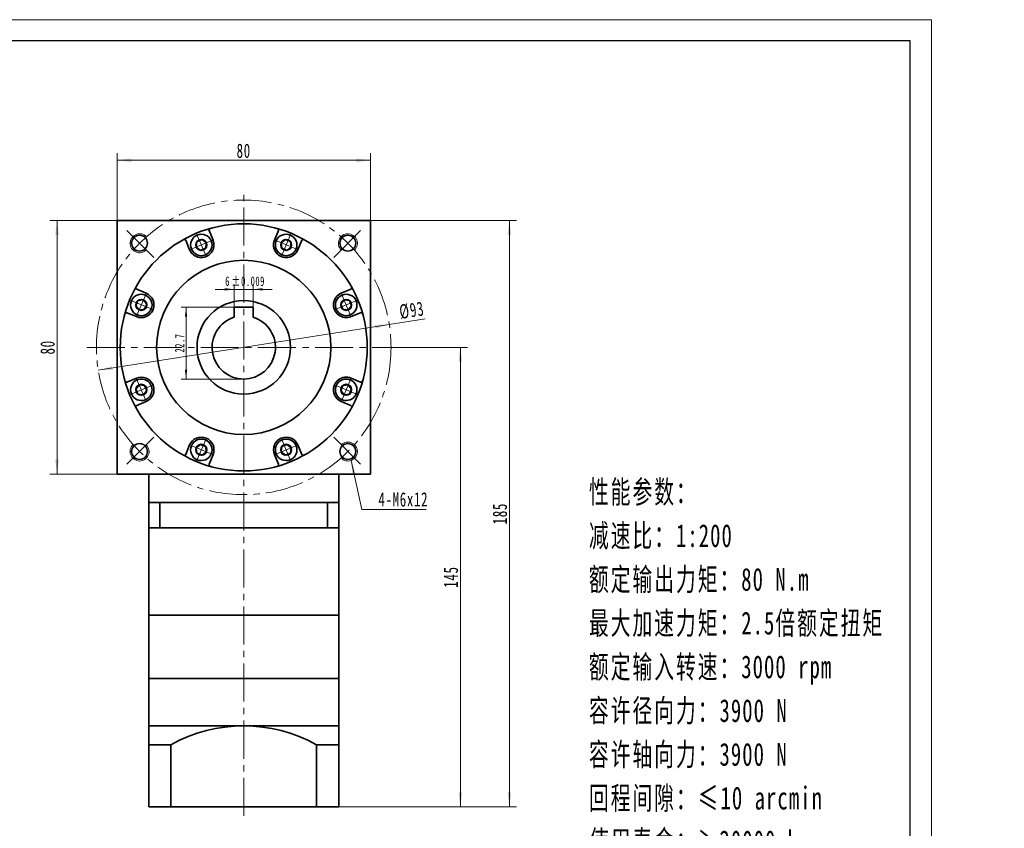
# Model space of a CAD drawing. Header units: millimetres. Extents: x -195 to 391, y -180 to 232.
# Tile 3 of 3: x 80 to 391, y -37 to 218. Entities that reach past the tile are written whole.
import ezdxf

# ---------------------------------------------------------------- set-up
doc = ezdxf.new("R2010")
doc.units = ezdxf.units.MM
doc.set_wipeout_variables(frame=1)
doc.linetypes.add('点画线', pattern=[18, 12, -2, 2, -2])
doc.layers.get('0').update_dxf_attribs({"lineweight": 35})
for name, color, linetype, lineweight in [('EB0_1', 7, 'Continuous', 35), ('中心线层', 1, '点画线', 18), ('图框_外框线', 7, 'Continuous', 18), ('尺寸线层', 3, 'Continuous', 18), ('粗实线层', 7, 'Continuous', 35)]:
    doc.layers.add(name, color=color, linetype=linetype, lineweight=lineweight)
doc.styles.add('标准', font='txt', dxfattribs={"width": 0.667})
doc.dimstyles.new('a4-1-1', dxfattribs={"dimtxt": 3, "dimasz": 3, "dimexe": 1.5, "dimexo": 0, "dimgap": 0.5, "dimtad": 1, "dimdec": 3, "dimdsep": 46, "dimtxsty": '标准', "dimblk": '_CAXARROW', "dimcen": 0, "dimdle": 6, "dimazin": 2, "dimtfac": 0.707107, "dimtdec": 3, "dimtix": 1, "dimtmove": 2, "dimatfit": 3, "dimfxl": 0, "dimfrac": 2, "dimtolj": 1, "dimarcsym": 0})
doc.dimstyles.new('a4-1-1.5', dxfattribs={"dimtxt": 4.5, "dimasz": 4.5, "dimexe": 2.25, "dimexo": 0, "dimgap": 0.75, "dimtad": 1, "dimdec": 3, "dimdsep": 46, "dimtxsty": '标准', "dimblk": '_CAXARROW', "dimcen": 0, "dimdle": 9, "dimazin": 2, "dimtfac": 0.707107, "dimtdec": 3, "dimtix": 1, "dimtmove": 2, "dimatfit": 3, "dimfxl": 0, "dimfrac": 2, "dimtolj": 1, "dimarcsym": 0})

# ---------------------------------------------------------------- blocks, each defined once
blk = doc.blocks.new('*X15')
at = {"layer": '尺寸线层', "linetype": 'Continuous'}
for points in [[(111, 173.58), (115.5, 174.14), (115.5, 173.02)], [(191, 173.58), (186.5, 174.14), (186.5, 173.02)]]:
    blk.add_hatch(color=0, dxfattribs=at).paths.add_polyline_path(points, flags=0)
at = {"layer": '尺寸线层', "color": 0, "linetype": 'Continuous'}
for p, q in [((111, 154.52), (111, 175.83)), ((191, 154.52), (191, 175.83)), ((111, 173.58), (191, 173.58))]:
    blk.add_line(p, q, dxfattribs=at)
at = {"layer": '尺寸线层', "color": 0, "insert": (151, 176.56), "char_height": 4.5, "width": 9, "attachment_point": 5, "line_spacing_factor": 1.15057, "style": '标准'}
blk.add_mtext('\\T1.1;80', dxfattribs=at)
blk = doc.blocks.new('_CAXARROW')
blk.add_hatch(color=0).paths.add_polyline_path([(0, 0), (-1, 0.125), (-1, -0.125)], flags=0)
blk = doc.blocks.new('*X16')
at = {"layer": '尺寸线层', "linetype": 'Continuous'}
for points in [[(92.07, 154.52), (91.5, 150.02), (92.63, 150.02)], [(92.07, 74.52), (91.5, 79.02), (92.63, 79.02)]]:
    blk.add_hatch(color=0, dxfattribs=at).paths.add_polyline_path(points, flags=0)
at = {"layer": '尺寸线层', "color": 0, "linetype": 'Continuous'}
for p, q in [((111, 154.52), (89.82, 154.52)), ((92.07, 74.52), (92.07, 154.52)), ((111, 74.52), (89.82, 74.52))]:
    blk.add_line(p, q, dxfattribs=at)
at = {"layer": '尺寸线层', "color": 0, "insert": (89.09, 114.52), "char_height": 4.5, "width": 9, "attachment_point": 5, "rotation": 90, "line_spacing_factor": 1.15057, "style": '标准'}
blk.add_mtext('\\T1.1;80', dxfattribs=at)
blk = doc.blocks.new('*X17')
at = {"layer": '尺寸线层', "linetype": 'Continuous'}
for points in [[(196.94, 121.73), (192.58, 120.48), (192.41, 121.59)], [(105.06, 107.31), (109.6, 107.45), (109.42, 108.56)]]:
    blk.add_hatch(color=0, dxfattribs=at).paths.add_polyline_path(points, flags=0)
at = {"layer": '尺寸线层', "color": 0, "linetype": 'Continuous'}
blk.add_line((208.26, 123.51), (105.06, 107.31), dxfattribs=at)
at = {"layer": '尺寸线层', "color": 0, "insert": (204.05, 126.2), "char_height": 4.5, "width": 14.9783, "attachment_point": 5, "rotation": 8.9201, "line_spacing_factor": 1.15057, "style": '标准'}
blk.add_mtext('\\T1.1;%%C93', dxfattribs=at)
blk = doc.blocks.new('*X18')
at = {"layer": '尺寸线层', "linetype": 'Continuous'}
blk.add_hatch(color=0, dxfattribs=at).paths.add_polyline_path([(-6.36, 15.51), (-4.86, 11.23), (-5.96, 10.99)], flags=0)
at = {"layer": '尺寸线层', "color": 0, "linetype": 'Continuous'}
blk.add_line((-6.36, 15.51), (-3, 0), dxfattribs=at)
at = {"layer": '尺寸线层', "color": 0}
for p, q in [((0, 0), (17.35, 0)), ((0, 0), (0, 0)), ((-3, 0), (0, 0))]:
    blk.add_line(p, q, dxfattribs=at)
at = {"layer": '尺寸线层', "color": 0, "insert": (2.25, 0.9), "char_height": 4.5, "width": 30.2032, "attachment_point": 7, "line_spacing_factor": 1.15057, "style": '标准'}
blk.add_mtext('\\T1.1;4-M6x12', dxfattribs=at)
blk = doc.blocks.new('*X19')
at = {"layer": '尺寸线层', "linetype": 'Continuous'}
for points in [[(219.38, 114.52), (219.95, 110.02), (218.82, 110.02)], [(219.38, -30.48), (219.95, -25.98), (218.82, -25.98)]]:
    blk.add_hatch(color=0, dxfattribs=at).paths.add_polyline_path(points, flags=0)
at = {"layer": '尺寸线层', "color": 0, "linetype": 'Continuous'}
for p, q in [((200.5, 114.52), (221.63, 114.52)), ((219.38, 114.52), (219.38, -30.48)), ((181, -30.48), (221.63, -30.48))]:
    blk.add_line(p, q, dxfattribs=at)
at = {"layer": '尺寸线层', "color": 0, "insert": (216.41, 42.02), "char_height": 4.5, "width": 11.6685, "attachment_point": 5, "rotation": 90, "line_spacing_factor": 1.15057, "style": '标准'}
blk.add_mtext('\\T1.1;145', dxfattribs=at)
blk = doc.blocks.new('*X20')
at = {"layer": '尺寸线层', "linetype": 'Continuous'}
for points in [[(234.85, 154.52), (235.42, 150.02), (234.29, 150.02)], [(234.85, -30.48), (235.42, -25.98), (234.29, -25.98)]]:
    blk.add_hatch(color=0, dxfattribs=at).paths.add_polyline_path(points, flags=0)
at = {"layer": '尺寸线层', "color": 0, "linetype": 'Continuous'}
for p, q in [((191, 154.52), (237.1, 154.52)), ((234.85, 154.52), (234.85, -30.48)), ((181, -30.48), (237.1, -30.48))]:
    blk.add_line(p, q, dxfattribs=at)
at = {"layer": '尺寸线层', "color": 0, "insert": (231.88, 62.02), "char_height": 4.5, "width": 11.6685, "attachment_point": 5, "rotation": 90, "line_spacing_factor": 1.15057, "style": '标准'}
blk.add_mtext('\\T1.1;185', dxfattribs=at)
blk = doc.blocks.new('*X21')
at = {"layer": '中心线层', "linetype": '点画线', "lineweight": 18}
for p, q in [((0, -3.89), (0, 3.89)), ((-3.89, 0), (3.89, 0))]:
    blk.add_line(p, q, dxfattribs=at)
at = {"layer": '粗实线层'}
for p, q in [((-1.73, 0), (-0.87, 1.5)), ((-1.73, 0), (-0.87, -1.5)), ((-0.87, 1.5), (0.87, 1.5)), ((1.73, 0), (0.87, 1.5)), ((1.73, 0), (0.87, 1.5)), ((1.73, 0), (0.87, -1.5)), ((-0.87, -1.5), (0.87, -1.5))]:
    blk.add_line(p, q, dxfattribs=at)
blk.add_circle((0, 0), 1.73, dxfattribs=at)
for start, end in [(0, 180), (180, 360)]:
    blk.add_arc((0, 0), 3.39, start, end, dxfattribs=at)
blk = doc.blocks.new('*X32')
at = {"layer": '尺寸线层', "linetype": 'Continuous'}
for points in [[(132.79, 127.22), (133.17, 124.22), (132.42, 124.22)], [(132.79, 104.52), (133.17, 107.52), (132.42, 107.52)]]:
    blk.add_hatch(color=0, dxfattribs=at).paths.add_polyline_path(points, flags=0)
at = {"layer": '尺寸线层', "color": 0, "linetype": 'Continuous'}
for p, q in [((148, 127.22), (131.29, 127.22)), ((132.79, 127.22), (132.79, 104.52)), ((151, 104.52), (131.29, 104.52))]:
    blk.add_line(p, q, dxfattribs=at)
at = {"layer": '尺寸线层', "color": 0, "insert": (130.81, 115.87), "char_height": 3, "width": 10.9763, "attachment_point": 5, "rotation": 90, "line_spacing_factor": 1.15057, "style": '标准'}
blk.add_mtext('\\T1.1;22.7', dxfattribs=at)
blk = doc.blocks.new('*X34')
at = {"layer": '尺寸线层', "color": 0, "char_height": 3, "attachment_point": 1, "line_spacing_factor": 1.15057, "style": '标准'}
for s, insert, width in [('\\T1.1;6', (145.14, 136.91), 46.879), ('\\T1.1;%%P0.009', (147.18, 136.91), 41.5343)]:
    blk.add_mtext(s, dxfattribs=dict(at, insert=insert, width=width))
blk = doc.blocks.new('*X33')
at = {"layer": '尺寸线层', "linetype": 'Continuous'}
for points in [[(148, 132.84), (145, 132.46), (145, 133.21)], [(154, 132.84), (157, 132.46), (157, 133.21)]]:
    blk.add_hatch(color=0, dxfattribs=at).paths.add_polyline_path(points, flags=0)
at = {"layer": '尺寸线层', "color": 0, "linetype": 'Continuous'}
for p, q in [((148, 127.22), (148, 134.34)), ((154, 127.22), (154, 134.34)), ((160, 132.84), (142, 132.84))]:
    blk.add_line(p, q, dxfattribs=at)
at = {"layer": '尺寸线层', "color": 0}
blk.add_blockref('*X34', (0, 0), dxfattribs=at)

msp = doc.modelspace()

# ---------------------------------------------------------------- linework, layer by layer
at = {"layer": 'EB0_1'}
for p, q in [((121.0016, 65.5206), (121.0016, 30.0206)), ((181.0016, 65.5206), (121.0016, 65.5206)), ((181.0016, 65.5206), (181.0016, 30.0206)), ((181.0016, 57.5206), (121.0016, 57.5206)), ((181.0016, 30.0206), (121.0016, 30.0206)), ((121.0016, 30.0206), (121.0016, 10.0206)), ((181.0016, 10.0206), (181.0016, 30.0206)), ((121.0016, 10.0206), (181.0016, 10.0206))]:
    msp.add_line(p, q, dxfattribs=at)
at = {"layer": 'EB0_1', "linetype": 'Continuous', "lineweight": 35}
for p, q in [((121.0016, 10.0206), (181.0016, 10.0206)), ((121.0016, 10.0206), (121.0016, -12.9794)), ((181.0016, -30.4794), (181.0016, 10.0206)), ((121.0016, -12.9794), (121.0016, -30.4794)), ((181.0016, -30.4794), (121.0016, -30.4794))]:
    msp.add_line(p, q, dxfattribs=at)
at = {"layer": '中心线层'}
for p, q in [((151.0016, -33.3245), (151.0016, 163.4651)), ((122.6077, 142.9145), (113.5381, 151.9841)), ((179.3955, 142.9145), (188.4651, 151.9841)), ((101.5016, 114.5206), (200.5016, 114.5206)), ((122.6077, 86.1268), (113.5381, 77.0572)), ((179.3955, 86.1268), (188.4651, 77.0572))]:
    msp.add_line(p, q, dxfattribs=at)
msp.add_circle((151.0016, 114.5206), 46.5, dxfattribs=at)
at = {"layer": '粗实线层'}
for p, q in [((141.3032, 148.3872), (140.0648, 151.3769)), ((160.7, 148.3872), (161.9384, 151.3769)), ((133.9122, 145.3257), (132.6738, 148.3155)), ((168.091, 145.3257), (169.3294, 148.3155)), ((120.1965, 131.6101), (117.2068, 132.8485)), ((181.8066, 131.6101), (184.7964, 132.8485)), ((117.1351, 124.219), (114.1453, 125.4574)), ((154.0016, 127.2206), (148.0016, 127.2206)), ((148.0016, 127.2206), (148.0016, 124.06)), ((154.0016, 127.2206), (154.0016, 124.06)), ((184.8681, 124.219), (187.8579, 125.4574)), ((117.1351, 104.8222), (114.1453, 103.5838)), ((184.8681, 104.8222), (187.8579, 103.5838)), ((120.1965, 97.4312), (117.2068, 96.1928)), ((181.8066, 97.4312), (184.7964, 96.1928)), ((133.9122, 83.7156), (132.6738, 80.7258)), ((168.091, 83.7156), (169.3294, 80.7258)), ((141.3032, 80.6541), (140.0648, 77.6643)), ((160.7, 80.6541), (161.9384, 77.6643)), ((121.0016, 65.5206), (121.0016, 74.5206)), ((181.0016, 65.5206), (181.0016, 74.5206)), ((124.5441, 65.5206), (124.5441, 57.5206)), ((177.4591, 65.5206), (177.4591, 57.5206)), ((121.0016, -4.9794), (181.0016, -4.9794)), ((128.0016, -10.9261), (121.0016, -10.9261)), ((128.0016, -10.9261), (128.0016, -30.4794)), ((128.0016, -10.9261), (128.0016, -30.4794)), ((174.0016, -10.9261), (174.0016, -30.4794)), ((174.0016, -10.9261), (174.0016, -30.4794)), ((174.0016, -10.9261), (181.0016, -10.9261))]:
    msp.add_line(p, q, dxfattribs=at)
msp.add_lwpolyline([(111.0016, 74.5206), (111.0016, 154.5206), (191.0016, 154.5206), (191.0016, 74.5206)], close=True, dxfattribs=at)
for centre, radius in [((151.0016, 114.5206), 39), ((118.1211, 147.4011), 2.5), ((183.8821, 147.4011), 2.5), ((151.0016, 114.5206), 14.75), ((118.1211, 81.6402), 2.5), ((183.8821, 81.6402), 2.5)]:
    msp.add_circle(centre, radius, dxfattribs=at)
at = {"layer": '粗实线层', "lineweight": 18}
for centre, start, end in [((118.1211, 147.4011), 43.151428, 315), ((183.8821, 147.4011), 313.151428, 225), ((183.8821, 81.6402), 223.151428, 135), ((118.1211, 81.6402), 133.151428, 45)]:
    msp.add_arc(centre, 3, start, end, dxfattribs=at)
at = {"layer": '粗实线层'}
for centre, radius, start, end in [((140.5267, 151.5683), 0.5, 105.787488, 202.500112), ((161.4765, 151.5683), 0.5, 337.499888, 74.212512), ((132.2118, 148.1241), 0.5, 22.499888, 119.212512), ((137.6077, 146.8564), 4, 202.5, 22.5), ((164.3955, 146.8564), 4, 157.5, 337.5), ((169.7914, 148.1241), 0.5, 60.787488, 157.500112), ((117.3981, 133.3104), 0.5, 150.787488, 247.500112), ((118.6658, 127.9146), 4, 247.5, 67.5), ((183.3374, 127.9146), 4, 112.5, 292.5), ((184.6051, 133.3104), 0.5, 292.499888, 29.212512), ((113.954, 124.9955), 0.5, 67.499888, 164.212512), ((188.0492, 124.9955), 0.5, 15.787488, 112.500112), ((151.0016, 114.5206), 10, 107.457603, 72.542397), ((113.954, 104.0458), 0.5, 195.787488, 292.500112), ((118.6658, 101.1267), 4, 292.5, 112.5), ((183.3374, 101.1267), 4, 67.5, 247.5), ((188.0492, 104.0458), 0.5, 247.499888, 344.212512), ((117.3981, 95.7309), 0.5, 112.499888, 209.212512), ((184.6051, 95.7309), 0.5, 330.787488, 67.500112), ((137.6077, 82.1849), 4, 337.5, 157.5), ((164.3955, 82.1849), 4, 22.5, 202.5), ((132.2118, 80.9172), 0.5, 240.787488, 337.500112), ((169.7914, 80.9172), 0.5, 202.499888, 299.212512), ((140.5267, 77.473), 0.5, 157.499888, 254.212512), ((161.4765, 77.473), 0.5, 285.787488, 22.500112), ((151.0016, -52.4311), 47.4517, 61.006989, 118.993011)]:
    msp.add_arc(centre, radius, start, end, dxfattribs=at)

# ---------------------------------------------------------------- block references
at = {"layer": '尺寸线层'}
msp.add_blockref('*X18', (191.27, 63.3131), dxfattribs=at)

# ---------------------------------------------------------------- texts
at = {"layer": '尺寸线层', "insert": (259.9794, 72.5126), "char_height": 4.2, "width": 107.255516, "attachment_point": 1, "line_spacing_factor": 1.15057, "style": '标准'}
msp.add_mtext('\\T1.1;{\\H1.71429x;性能参数：\\P减速比：1:200\\P额定输出力矩：80 N.m\\P最大加速力矩：2.5倍额定扭矩\\P额定输入转速：3000 rpm\\P容许径向力：3900 N\\P容许轴向力：3900 N\\P回程间隙：≤10 arcmin\\P使用寿命：＞20000 h\\P使用温度：-10℃~80℃\\P}', dxfattribs=at)

# ---------------------------------------------------------------- dimensions: what is measured, and where the dimension line sits
at = {"layer": '尺寸线层'}
dim = msp.add_linear_dim(base=(191.0016, 173.5798), p1=(111.0016, 154.5206), p2=(191.0016, 154.5206), dimstyle='a4-1-1.5', override={"dimsah": 1, "dimtfill": 1, "dimtzin": 8}, dxfattribs=at)
dim.commit()
dim.dimension.update_dxf_attribs({"geometry": '*X15', "text_midpoint": (151.0016, 176.5554)})
for base, p1, p2, angle, dimstyle, picture, middle in [((92.0657, 154.5206), (111.0016, 74.5206), (111.0016, 154.5206), 90, 'a4-1-1.5', '*X16', (89.09, 114.5206)), ((234.8538, -30.4794), (191.0016, 154.5206), (181.0016, -30.4794), 270, 'a4-1-1.5', '*X20', (231.8781, 62.0206)), ((132.7908, 104.5206), (148.0016, 127.2206), (151.0016, 104.5206), 270, 'a4-1-1', '*X32', (130.807, 115.8706)), ((219.3847, -30.4794), (200.5016, 114.5206), (181.0016, -30.4794), 270, 'a4-1-1.5', '*X19', (216.4091, 42.0206))]:
    dim = msp.add_linear_dim(base=base, p1=p1, p2=p2, angle=angle, dimstyle=dimstyle, override={"dimsah": 1, "dimtfill": 1, "dimtzin": 8}, dxfattribs=at)
    dim.commit()
    dim.dimension.update_dxf_attribs({"geometry": picture, "text_midpoint": middle})
dim = msp.add_diameter_dim_2p(p1=(105.064, 107.3105), p2=(196.9392, 121.7308), dimstyle='a4-1-1.5', override={"dimpost": '%%C<>', "dimsah": 1, "dimtfill": 1, "dimtzin": 8}, dxfattribs=at)
dim.commit()
dim.dimension.update_dxf_attribs({"geometry": '*X17', "text_midpoint": (204.5622, 122.9273), "dimtype": 163})

# ---------------------------------------------------------------- next in the draw order: wipeouts: each hides what was drawn before it
for points in [[(140.7396, 148.1537), (140.7315, 148.1731), (140.7233, 148.1925), (140.7149, 148.2118), (140.7064, 148.2311), (140.6978, 148.2503), (140.6891, 148.2695), (140.6803, 148.2886), (140.6713, 148.3077), (140.6623, 148.3266), (140.6531, 148.3456), (140.6438, 148.3645), (140.6344, 148.3833), (140.6248, 148.4021), (140.6152, 148.4208), (140.6054, 148.4394), (140.5955, 148.458), (140.5855, 148.4765), (140.5754, 148.495), (140.5651, 148.5134), (140.5548, 148.5317), (140.5443, 148.55), (140.5338, 148.5682), (140.5231, 148.5863), (140.5123, 148.6044), (140.5014, 148.6224), (140.4903, 148.6403), (140.4792, 148.6582), (140.468, 148.676), (140.4566, 148.6937), (140.4452, 148.7114), (140.4452, 148.7114), (140.3566, 148.8403), (140.2621, 148.965), (140.162, 149.0852), (140.0565, 149.2007), (139.9457, 149.3112), (139.83, 149.4164), (139.7095, 149.5162), (139.5846, 149.6103), (139.4554, 149.6986), (139.3223, 149.7808), (139.1856, 149.8568), (139.0455, 149.9264), (138.9023, 149.9895), (138.7564, 150.0459), (138.608, 150.0955), (138.4575, 150.1382), (138.3052, 150.1739), (138.1515, 150.2025), (137.9965, 150.2241), (137.8407, 150.2384), (137.6845, 150.2456), (137.528, 150.2455), (137.3718, 150.2382), (137.216, 150.2237), (137.0611, 150.2021), (136.9073, 150.1733), (136.755, 150.1374), (136.6046, 150.0946), (136.4563, 150.0449), (136.3104, 149.9884), (136.3104, 149.9884), (136.1673, 149.9252), (136.0272, 149.8555), (135.8906, 149.7794), (135.7575, 149.697), (135.6285, 149.6087), (135.5036, 149.5144), (135.3832, 149.4145), (135.2676, 149.3092), (135.1569, 149.1986), (135.0515, 149.0831), (134.9515, 148.9628), (134.8571, 148.838), (134.7686, 148.709), (134.6862, 148.576), (134.61, 148.4394), (134.5401, 148.2994), (134.4768, 148.1564), (134.4202, 148.0106), (134.3703, 147.8623), (134.3274, 147.7119), (134.2914, 147.5596), (134.2625, 147.4059), (134.2407, 147.251), (134.2261, 147.0952), (134.2187, 146.939), (134.2185, 146.7825), (134.2255, 146.6262), (134.2397, 146.4705), (134.2611, 146.3155), (134.2896, 146.1617), (134.2896, 146.1617), (134.294, 146.1411), (134.2985, 146.1205), (134.3032, 146.1), (134.3079, 146.0795), (134.3128, 146.059), (134.3178, 146.0386), (134.323, 146.0181), (134.3282, 145.9978), (134.3336, 145.9774), (134.3391, 145.9571), (134.3448, 145.9368), (134.3506, 145.9166), (134.3565, 145.8964), (134.3625, 145.8762), (134.3686, 145.8561), (134.3749, 145.836), (134.3813, 145.8159), (134.3878, 145.7959), (134.3945, 145.7759), (134.4013, 145.756), (134.4082, 145.7361), (134.4152, 145.7163), (134.4223, 145.6965), (134.4296, 145.6767), (134.437, 145.657), (134.4445, 145.6373), (134.4521, 145.6177), (134.4599, 145.5981), (134.4677, 145.5786), (134.4757, 145.5591), (134.4757, 145.5591), (134.5479, 145.397), (134.6285, 145.2389), (134.7172, 145.0852), (134.8139, 144.9363), (134.9182, 144.7927), (135.0299, 144.6548), (135.1487, 144.5229), (135.2742, 144.3974), (135.4061, 144.2786), (135.544, 144.167), (135.6876, 144.0626), (135.8364, 143.966), (135.9901, 143.8772), (136.1482, 143.7967), (136.3104, 143.7245), (136.4761, 143.6609), (136.6449, 143.606), (136.8163, 143.5601), (136.9899, 143.5232), (137.1652, 143.4954), (137.3417, 143.4769), (137.5189, 143.4676), (137.6964, 143.4676), (137.8737, 143.4769), (138.0502, 143.4954), (138.2255, 143.5232), (138.3991, 143.5601), (138.5705, 143.606), (138.7393, 143.6609), (138.905, 143.7245), (138.905, 143.7245), (139.0671, 143.7967), (139.2252, 143.8772), (139.3789, 143.966), (139.5278, 144.0626), (139.6714, 144.167), (139.8093, 144.2786), (139.9412, 144.3974), (140.0667, 144.5229), (140.1855, 144.6548), (140.2971, 144.7927), (140.4015, 144.9363), (140.4981, 145.0852), (140.5869, 145.2389), (140.6674, 145.397), (140.7396, 145.5591), (140.8032, 145.7248), (140.8581, 145.8936), (140.904, 146.065), (140.9409, 146.2386), (140.9687, 146.4139), (140.9872, 146.5904), (140.9965, 146.7677), (140.9965, 146.9452), (140.9872, 147.1224), (140.9687, 147.2989), (140.9409, 147.4742), (140.904, 147.6478), (140.8581, 147.8192), (140.8032, 147.988)], [(167.5275, 145.5591), (167.5355, 145.5786), (167.5433, 145.5981), (167.5511, 145.6177), (167.5587, 145.6373), (167.5662, 145.657), (167.5736, 145.6767), (167.5809, 145.6965), (167.588, 145.7163), (167.595, 145.7361), (167.6019, 145.756), (167.6087, 145.7759), (167.6154, 145.7959), (167.6219, 145.8159), (167.6283, 145.836), (167.6346, 145.8561), (167.6407, 145.8762), (167.6467, 145.8964), (167.6526, 145.9166), (167.6584, 145.9368), (167.6641, 145.9571), (167.6696, 145.9774), (167.675, 145.9978), (167.6802, 146.0181), (167.6854, 146.0386), (167.6904, 146.059), (167.6953, 146.0795), (167.7, 146.1), (167.7047, 146.1205), (167.7092, 146.1411), (167.7136, 146.1617), (167.7136, 146.1617), (167.7421, 146.3155), (167.7635, 146.4705), (167.7777, 146.6262), (167.7847, 146.7825), (167.7845, 146.939), (167.7771, 147.0952), (167.7625, 147.251), (167.7407, 147.4059), (167.7118, 147.5596), (167.6758, 147.7119), (167.6329, 147.8623), (167.583, 148.0106), (167.5264, 148.1564), (167.4631, 148.2994), (167.3932, 148.4394), (167.317, 148.576), (167.2346, 148.709), (167.1461, 148.838), (167.0517, 148.9628), (166.9517, 149.0831), (166.8463, 149.1986), (166.7356, 149.3092), (166.62, 149.4145), (166.4996, 149.5144), (166.3747, 149.6087), (166.2457, 149.697), (166.1126, 149.7794), (165.976, 149.8555), (165.8359, 149.9252), (165.6928, 149.9884), (165.6928, 149.9884), (165.5469, 150.0449), (165.3986, 150.0946), (165.2482, 150.1374), (165.0959, 150.1733), (164.9421, 150.2021), (164.7872, 150.2237), (164.6314, 150.2382), (164.4752, 150.2455), (164.3187, 150.2456), (164.1625, 150.2384), (164.0067, 150.2241), (163.8517, 150.2025), (163.698, 150.1739), (163.5457, 150.1382), (163.3952, 150.0955), (163.2468, 150.0459), (163.1009, 149.9895), (162.9577, 149.9264), (162.8176, 149.8568), (162.6809, 149.7808), (162.5478, 149.6986), (162.4186, 149.6103), (162.2937, 149.5162), (162.1732, 149.4164), (162.0575, 149.3112), (161.9467, 149.2007), (161.8412, 149.0852), (161.7411, 148.965), (161.6466, 148.8403), (161.558, 148.7114), (161.558, 148.7114), (161.5466, 148.6937), (161.5352, 148.676), (161.524, 148.6582), (161.5129, 148.6403), (161.5018, 148.6224), (161.4909, 148.6044), (161.4801, 148.5863), (161.4694, 148.5682), (161.4589, 148.55), (161.4484, 148.5317), (161.4381, 148.5134), (161.4278, 148.495), (161.4177, 148.4765), (161.4077, 148.458), (161.3978, 148.4394), (161.388, 148.4208), (161.3784, 148.4021), (161.3688, 148.3833), (161.3594, 148.3645), (161.3501, 148.3456), (161.3409, 148.3266), (161.3319, 148.3077), (161.3229, 148.2886), (161.3141, 148.2695), (161.3054, 148.2503), (161.2968, 148.2311), (161.2883, 148.2118), (161.2799, 148.1925), (161.2717, 148.1731), (161.2636, 148.1537), (161.2636, 148.1537), (161.2, 147.988), (161.1451, 147.8192), (161.0992, 147.6478), (161.0623, 147.4742), (161.0345, 147.2989), (161.016, 147.1224), (161.0067, 146.9452), (161.0067, 146.7677), (161.016, 146.5904), (161.0345, 146.4139), (161.0623, 146.2386), (161.0992, 146.065), (161.1451, 145.8936), (161.2, 145.7248), (161.2636, 145.5591), (161.3358, 145.397), (161.4163, 145.2389), (161.5051, 145.0852), (161.6017, 144.9363), (161.7061, 144.7927), (161.8177, 144.6548), (161.9365, 144.5229), (162.062, 144.3974), (162.1939, 144.2786), (162.3318, 144.167), (162.4754, 144.0626), (162.6242, 143.966), (162.778, 143.8772), (162.9361, 143.7967), (163.0982, 143.7245), (163.0982, 143.7245), (163.2639, 143.6609), (163.4327, 143.606), (163.6041, 143.5601), (163.7777, 143.5232), (163.953, 143.4954), (164.1295, 143.4769), (164.3068, 143.4676), (164.4843, 143.4676), (164.6615, 143.4769), (164.838, 143.4954), (165.0133, 143.5232), (165.1869, 143.5601), (165.3583, 143.606), (165.5271, 143.6609), (165.6928, 143.7245), (165.855, 143.7967), (166.0131, 143.8772), (166.1668, 143.966), (166.3156, 144.0626), (166.4592, 144.167), (166.5971, 144.2786), (166.729, 144.3974), (166.8545, 144.5229), (166.9733, 144.6548), (167.085, 144.7927), (167.1893, 144.9363), (167.286, 145.0852), (167.3747, 145.2389), (167.4553, 145.397)], [(119.9631, 131.0465), (119.9436, 131.0545), (119.9241, 131.0624), (119.9045, 131.0701), (119.8849, 131.0778), (119.8653, 131.0853), (119.8455, 131.0927), (119.8258, 131.0999), (119.806, 131.1071), (119.7861, 131.1141), (119.7662, 131.121), (119.7463, 131.1278), (119.7263, 131.1344), (119.7063, 131.1409), (119.6863, 131.1473), (119.6662, 131.1536), (119.646, 131.1598), (119.6259, 131.1658), (119.6057, 131.1717), (119.5854, 131.1774), (119.5651, 131.1831), (119.5448, 131.1886), (119.5245, 131.194), (119.5041, 131.1993), (119.4837, 131.2044), (119.4632, 131.2094), (119.4428, 131.2143), (119.4223, 131.2191), (119.4017, 131.2237), (119.3812, 131.2282), (119.3606, 131.2326), (119.3606, 131.2326), (119.2067, 131.2611), (119.0518, 131.2825), (118.896, 131.2967), (118.7397, 131.3038), (118.5833, 131.3036), (118.427, 131.2961), (118.2713, 131.2815), (118.1164, 131.2597), (117.9626, 131.2308), (117.8104, 131.1949), (117.66, 131.1519), (117.5117, 131.1021), (117.3659, 131.0454), (117.2228, 130.9821), (117.0828, 130.9123), (116.9462, 130.836), (116.8133, 130.7536), (116.6843, 130.6651), (116.5595, 130.5708), (116.4392, 130.4708), (116.3236, 130.3653), (116.2131, 130.2547), (116.1077, 130.139), (116.0078, 130.0186), (115.9136, 129.8938), (115.8252, 129.7647), (115.7429, 129.6317), (115.6668, 129.495), (115.597, 129.355), (115.5339, 129.2119), (115.5339, 129.2119), (115.4773, 129.066), (115.4276, 128.9177), (115.3848, 128.7672), (115.349, 128.6149), (115.3202, 128.4612), (115.2985, 128.3062), (115.284, 128.1505), (115.2768, 127.9942), (115.2767, 127.8378), (115.2838, 127.6815), (115.2982, 127.5257), (115.3197, 127.3708), (115.3484, 127.217), (115.3841, 127.0647), (115.4268, 126.9142), (115.4764, 126.7658), (115.5328, 126.6199), (115.5958, 126.4768), (115.6654, 126.3367), (115.7414, 126.1999), (115.8236, 126.0668), (115.9119, 125.9377), (116.006, 125.8127), (116.1058, 125.6923), (116.2111, 125.5765), (116.3216, 125.4658), (116.437, 125.3602), (116.5572, 125.2601), (116.6819, 125.1657), (116.8109, 125.0771), (116.8109, 125.0771), (116.8285, 125.0656), (116.8462, 125.0543), (116.864, 125.043), (116.8819, 125.0319), (116.8998, 125.0209), (116.9178, 125.01), (116.9359, 124.9992), (116.9541, 124.9885), (116.9723, 124.9779), (116.9905, 124.9674), (117.0089, 124.9571), (117.0273, 124.9469), (117.0457, 124.9367), (117.0642, 124.9267), (117.0828, 124.9169), (117.1015, 124.9071), (117.1202, 124.8974), (117.1389, 124.8879), (117.1578, 124.8785), (117.1767, 124.8692), (117.1956, 124.86), (117.2146, 124.8509), (117.2336, 124.8419), (117.2528, 124.8331), (117.2719, 124.8244), (117.2911, 124.8158), (117.3104, 124.8073), (117.3297, 124.799), (117.3491, 124.7907), (117.3685, 124.7826), (117.3685, 124.7826), (117.5342, 124.719), (117.703, 124.6642), (117.8744, 124.6182), (118.048, 124.5813), (118.2233, 124.5536), (118.3998, 124.535), (118.5771, 124.5257), (118.7546, 124.5257), (118.9318, 124.535), (119.1083, 124.5536), (119.2836, 124.5813), (119.4572, 124.6182), (119.6286, 124.6642), (119.7974, 124.719), (119.9631, 124.7826), (120.1252, 124.8548), (120.2834, 124.9354), (120.4371, 125.0241), (120.5859, 125.1208), (120.7295, 125.2251), (120.8674, 125.3368), (120.9993, 125.4555), (121.1248, 125.581), (121.2436, 125.7129), (121.3553, 125.8509), (121.4596, 125.9944), (121.5563, 126.1433), (121.645, 126.297), (121.7256, 126.4551), (121.7978, 126.6173), (121.7978, 126.6173), (121.8614, 126.783), (121.9162, 126.9518), (121.9621, 127.1232), (121.999, 127.2968), (122.0268, 127.4721), (122.0454, 127.6486), (122.0547, 127.8258), (122.0547, 128.0033), (122.0454, 128.1805), (122.0268, 128.357), (121.999, 128.5323), (121.9621, 128.7059), (121.9162, 128.8774), (121.8614, 129.0462), (121.7978, 129.2119), (121.7256, 129.374), (121.645, 129.5321), (121.5563, 129.6858), (121.4596, 129.8347), (121.3553, 129.9783), (121.2436, 130.1162), (121.1248, 130.2481), (120.9993, 130.3736), (120.8674, 130.4923), (120.7295, 130.604), (120.5859, 130.7084), (120.4371, 130.805), (120.2834, 130.8938), (120.1252, 130.9743)], [(184.6347, 124.7826), (184.6541, 124.7907), (184.6735, 124.799), (184.6928, 124.8073), (184.7121, 124.8158), (184.7313, 124.8244), (184.7504, 124.8331), (184.7696, 124.8419), (184.7886, 124.8509), (184.8076, 124.86), (184.8265, 124.8692), (184.8454, 124.8785), (184.8643, 124.8879), (184.883, 124.8974), (184.9017, 124.9071), (184.9204, 124.9169), (184.939, 124.9267), (184.9575, 124.9367), (184.9759, 124.9469), (184.9943, 124.9571), (185.0127, 124.9674), (185.0309, 124.9779), (185.0491, 124.9885), (185.0673, 124.9992), (185.0854, 125.01), (185.1034, 125.0209), (185.1213, 125.0319), (185.1392, 125.043), (185.157, 125.0543), (185.1747, 125.0656), (185.1923, 125.0771), (185.1923, 125.0771), (185.3213, 125.1657), (185.446, 125.2601), (185.5662, 125.3602), (185.6816, 125.4658), (185.7921, 125.5765), (185.8974, 125.6923), (185.9972, 125.8127), (186.0913, 125.9377), (186.1796, 126.0668), (186.2618, 126.1999), (186.3378, 126.3367), (186.4074, 126.4768), (186.4704, 126.6199), (186.5268, 126.7658), (186.5764, 126.9142), (186.6191, 127.0647), (186.6548, 127.217), (186.6835, 127.3708), (186.705, 127.5257), (186.7194, 127.6815), (186.7265, 127.8378), (186.7264, 127.9942), (186.7192, 128.1505), (186.7047, 128.3062), (186.683, 128.4612), (186.6542, 128.6149), (186.6184, 128.7672), (186.5756, 128.9177), (186.5258, 129.066), (186.4693, 129.2119), (186.4693, 129.2119), (186.4062, 129.355), (186.3364, 129.495), (186.2603, 129.6317), (186.178, 129.7647), (186.0896, 129.8938), (185.9954, 130.0186), (185.8955, 130.139), (185.7901, 130.2547), (185.6796, 130.3653), (185.564, 130.4708), (185.4437, 130.5708), (185.3189, 130.6651), (185.1899, 130.7536), (185.057, 130.836), (184.9204, 130.9123), (184.7804, 130.9821), (184.6373, 131.0454), (184.4915, 131.1021), (184.3432, 131.1519), (184.1928, 131.1949), (184.0406, 131.2308), (183.8868, 131.2597), (183.7319, 131.2815), (183.5762, 131.2961), (183.4199, 131.3036), (183.2635, 131.3038), (183.1072, 131.2967), (182.9514, 131.2825), (182.7965, 131.2611), (182.6426, 131.2326), (182.6426, 131.2326), (182.622, 131.2282), (182.6015, 131.2237), (182.5809, 131.2191), (182.5604, 131.2143), (182.54, 131.2094), (182.5195, 131.2044), (182.4991, 131.1993), (182.4787, 131.194), (182.4584, 131.1886), (182.4381, 131.1831), (182.4178, 131.1774), (182.3975, 131.1717), (182.3773, 131.1658), (182.3572, 131.1598), (182.337, 131.1536), (182.3169, 131.1473), (182.2969, 131.1409), (182.2769, 131.1344), (182.2569, 131.1278), (182.237, 131.121), (182.2171, 131.1141), (182.1972, 131.1071), (182.1774, 131.0999), (182.1577, 131.0927), (182.1379, 131.0853), (182.1183, 131.0778), (182.0987, 131.0701), (182.0791, 131.0624), (182.0596, 131.0545), (182.0401, 131.0465), (182.0401, 131.0465), (181.878, 130.9743), (181.7198, 130.8938), (181.5661, 130.805), (181.4173, 130.7084), (181.2737, 130.604), (181.1358, 130.4923), (181.0039, 130.3736), (180.8784, 130.2481), (180.7596, 130.1162), (180.6479, 129.9783), (180.5436, 129.8347), (180.4469, 129.6858), (180.3582, 129.5321), (180.2776, 129.374), (180.2054, 129.2119), (180.1418, 129.0462), (180.087, 128.8774), (180.041, 128.7059), (180.0041, 128.5323), (179.9764, 128.357), (179.9578, 128.1805), (179.9485, 128.0033), (179.9485, 127.8258), (179.9578, 127.6486), (179.9764, 127.4721), (180.0041, 127.2968), (180.041, 127.1232), (180.087, 126.9518), (180.1418, 126.783), (180.2054, 126.6173), (180.2054, 126.6173), (180.2776, 126.4551), (180.3582, 126.297), (180.4469, 126.1433), (180.5436, 125.9944), (180.6479, 125.8509), (180.7596, 125.7129), (180.8784, 125.581), (181.0039, 125.4555), (181.1358, 125.3368), (181.2737, 125.2251), (181.4173, 125.1208), (181.5661, 125.0241), (181.7198, 124.9354), (181.878, 124.8548), (182.0401, 124.7826), (182.2058, 124.719), (182.3746, 124.6642), (182.546, 124.6182), (182.7196, 124.5813), (182.8949, 124.5536), (183.0714, 124.535), (183.2486, 124.5257), (183.4261, 124.5257), (183.6034, 124.535), (183.7799, 124.5536), (183.9552, 124.5813), (184.1288, 124.6182), (184.3002, 124.6642), (184.469, 124.719)], [(117.3685, 104.2587), (117.3491, 104.2506), (117.3297, 104.2423), (117.3104, 104.234), (117.2911, 104.2255), (117.2719, 104.2169), (117.2528, 104.2082), (117.2336, 104.1993), (117.2146, 104.1904), (117.1956, 104.1813), (117.1767, 104.1721), (117.1578, 104.1628), (117.1389, 104.1534), (117.1202, 104.1439), (117.1015, 104.1342), (117.0828, 104.1244), (117.0642, 104.1145), (117.0457, 104.1045), (117.0273, 104.0944), (117.0089, 104.0842), (116.9905, 104.0738), (116.9723, 104.0634), (116.9541, 104.0528), (116.9359, 104.0421), (116.9178, 104.0313), (116.8998, 104.0204), (116.8819, 104.0094), (116.864, 103.9983), (116.8462, 103.987), (116.8285, 103.9757), (116.8109, 103.9642), (116.8109, 103.9642), (116.6819, 103.8756), (116.5572, 103.7811), (116.437, 103.681), (116.3216, 103.5755), (116.2111, 103.4647), (116.1058, 103.349), (116.006, 103.2285), (115.9119, 103.1036), (115.8236, 102.9744), (115.7414, 102.8414), (115.6654, 102.7046), (115.5958, 102.5645), (115.5328, 102.4214), (115.4764, 102.2754), (115.4268, 102.1271), (115.3841, 101.9766), (115.3484, 101.8243), (115.3197, 101.6705), (115.2982, 101.5155), (115.2838, 101.3598), (115.2767, 101.2035), (115.2768, 101.0471), (115.284, 100.8908), (115.2985, 100.735), (115.3202, 100.5801), (115.349, 100.4263), (115.3848, 100.2741), (115.4276, 100.1236), (115.4773, 99.9753), (115.5339, 99.8294), (115.5339, 99.8294), (115.597, 99.6863), (115.6668, 99.5463), (115.7429, 99.4096), (115.8252, 99.2766), (115.9136, 99.1475), (116.0078, 99.0226), (116.1077, 98.9023), (116.2131, 98.7866), (116.3236, 98.676), (116.4392, 98.5705), (116.5595, 98.4705), (116.6843, 98.3762), (116.8133, 98.2877), (116.9462, 98.2052), (117.0828, 98.129), (117.2228, 98.0592), (117.3659, 97.9959), (117.5117, 97.9392), (117.66, 97.8894), (117.8104, 97.8464), (117.9626, 97.8105), (118.1164, 97.7815), (118.2713, 97.7598), (118.427, 97.7451), (118.5833, 97.7377), (118.7397, 97.7375), (118.896, 97.7445), (119.0518, 97.7588), (119.2067, 97.7802), (119.3606, 97.8087), (119.3606, 97.8087), (119.3812, 97.8131), (119.4017, 97.8176), (119.4223, 97.8222), (119.4428, 97.827), (119.4632, 97.8318), (119.4837, 97.8369), (119.5041, 97.842), (119.5245, 97.8473), (119.5448, 97.8527), (119.5651, 97.8582), (119.5854, 97.8638), (119.6057, 97.8696), (119.6259, 97.8755), (119.646, 97.8815), (119.6662, 97.8877), (119.6863, 97.894), (119.7063, 97.9004), (119.7263, 97.9069), (119.7463, 97.9135), (119.7662, 97.9203), (119.7861, 97.9272), (119.806, 97.9342), (119.8258, 97.9414), (119.8455, 97.9486), (119.8653, 97.956), (119.8849, 97.9635), (119.9045, 97.9711), (119.9241, 97.9789), (119.9436, 97.9868), (119.9631, 97.9948), (119.9631, 97.9948), (120.1252, 98.067), (120.2834, 98.1475), (120.4371, 98.2363), (120.5859, 98.3329), (120.7295, 98.4373), (120.8674, 98.5489), (120.9993, 98.6677), (121.1248, 98.7932), (121.2436, 98.9251), (121.3553, 99.063), (121.4596, 99.2066), (121.5563, 99.3555), (121.645, 99.5092), (121.7256, 99.6673), (121.7978, 99.8294), (121.8614, 99.9951), (121.9162, 100.1639), (121.9621, 100.3353), (121.999, 100.5089), (122.0268, 100.6842), (122.0454, 100.8607), (122.0547, 101.038), (122.0547, 101.2155), (122.0454, 101.3927), (122.0268, 101.5692), (121.999, 101.7445), (121.9621, 101.9181), (121.9162, 102.0895), (121.8614, 102.2583), (121.7978, 102.424), (121.7978, 102.424), (121.7256, 102.5862), (121.645, 102.7443), (121.5563, 102.898), (121.4596, 103.0468), (121.3553, 103.1904), (121.2436, 103.3284), (121.1248, 103.4602), (120.9993, 103.5857), (120.8674, 103.7045), (120.7295, 103.8162), (120.5859, 103.9205), (120.4371, 104.0172), (120.2834, 104.1059), (120.1252, 104.1865), (119.9631, 104.2587), (119.7974, 104.3223), (119.6286, 104.3771), (119.4572, 104.4231), (119.2836, 104.46), (119.1083, 104.4877), (118.9318, 104.5063), (118.7546, 104.5156), (118.5771, 104.5156), (118.3998, 104.5063), (118.2233, 104.4877), (118.048, 104.46), (117.8744, 104.4231), (117.703, 104.3771), (117.5342, 104.3223)], [(182.0401, 97.9948), (182.0596, 97.9868), (182.0791, 97.9789), (182.0987, 97.9711), (182.1183, 97.9635), (182.1379, 97.956), (182.1577, 97.9486), (182.1774, 97.9414), (182.1972, 97.9342), (182.2171, 97.9272), (182.237, 97.9203), (182.2569, 97.9135), (182.2769, 97.9069), (182.2969, 97.9004), (182.3169, 97.894), (182.337, 97.8877), (182.3572, 97.8815), (182.3773, 97.8755), (182.3975, 97.8696), (182.4178, 97.8638), (182.4381, 97.8582), (182.4584, 97.8527), (182.4787, 97.8473), (182.4991, 97.842), (182.5195, 97.8369), (182.54, 97.8318), (182.5604, 97.827), (182.5809, 97.8222), (182.6015, 97.8176), (182.622, 97.8131), (182.6426, 97.8087), (182.6426, 97.8087), (182.7965, 97.7802), (182.9514, 97.7588), (183.1072, 97.7445), (183.2635, 97.7375), (183.4199, 97.7377), (183.5762, 97.7451), (183.7319, 97.7598), (183.8868, 97.7815), (184.0406, 97.8105), (184.1928, 97.8464), (184.3432, 97.8894), (184.4915, 97.9392), (184.6373, 97.9959), (184.7804, 98.0592), (184.9204, 98.129), (185.057, 98.2052), (185.1899, 98.2877), (185.3189, 98.3762), (185.4437, 98.4705), (185.564, 98.5705), (185.6796, 98.676), (185.7901, 98.7866), (185.8955, 98.9023), (185.9954, 99.0226), (186.0896, 99.1475), (186.178, 99.2766), (186.2603, 99.4096), (186.3364, 99.5463), (186.4062, 99.6863), (186.4693, 99.8294), (186.4693, 99.8294), (186.5258, 99.9753), (186.5756, 100.1236), (186.6184, 100.2741), (186.6542, 100.4263), (186.683, 100.5801), (186.7047, 100.735), (186.7192, 100.8908), (186.7264, 101.0471), (186.7265, 101.2035), (186.7194, 101.3598), (186.705, 101.5155), (186.6835, 101.6705), (186.6548, 101.8243), (186.6191, 101.9766), (186.5764, 102.1271), (186.5268, 102.2754), (186.4704, 102.4214), (186.4074, 102.5645), (186.3378, 102.7046), (186.2618, 102.8414), (186.1796, 102.9744), (186.0913, 103.1036), (185.9972, 103.2285), (185.8974, 103.349), (185.7921, 103.4647), (185.6816, 103.5755), (185.5662, 103.681), (185.446, 103.7811), (185.3213, 103.8756), (185.1923, 103.9642), (185.1923, 103.9642), (185.1747, 103.9757), (185.157, 103.987), (185.1392, 103.9983), (185.1213, 104.0094), (185.1034, 104.0204), (185.0854, 104.0313), (185.0673, 104.0421), (185.0491, 104.0528), (185.0309, 104.0634), (185.0127, 104.0738), (184.9943, 104.0842), (184.9759, 104.0944), (184.9575, 104.1045), (184.939, 104.1145), (184.9204, 104.1244), (184.9017, 104.1342), (184.883, 104.1439), (184.8643, 104.1534), (184.8454, 104.1628), (184.8265, 104.1721), (184.8076, 104.1813), (184.7886, 104.1904), (184.7696, 104.1993), (184.7504, 104.2082), (184.7313, 104.2169), (184.7121, 104.2255), (184.6928, 104.234), (184.6735, 104.2423), (184.6541, 104.2506), (184.6347, 104.2587), (184.6347, 104.2587), (184.469, 104.3223), (184.3002, 104.3771), (184.1288, 104.4231), (183.9552, 104.46), (183.7799, 104.4877), (183.6034, 104.5063), (183.4261, 104.5156), (183.2486, 104.5156), (183.0714, 104.5063), (182.8949, 104.4877), (182.7196, 104.46), (182.546, 104.4231), (182.3746, 104.3771), (182.2058, 104.3223), (182.0401, 104.2587), (181.878, 104.1865), (181.7198, 104.1059), (181.5661, 104.0172), (181.4173, 103.9205), (181.2737, 103.8162), (181.1358, 103.7045), (181.0039, 103.5857), (180.8784, 103.4602), (180.7596, 103.3284), (180.6479, 103.1904), (180.5436, 103.0468), (180.4469, 102.898), (180.3582, 102.7443), (180.2776, 102.5862), (180.2054, 102.424), (180.2054, 102.424), (180.1418, 102.2583), (180.087, 102.0895), (180.041, 101.9181), (180.0041, 101.7445), (179.9764, 101.5692), (179.9578, 101.3927), (179.9485, 101.2155), (179.9485, 101.038), (179.9578, 100.8607), (179.9764, 100.6842), (180.0041, 100.5089), (180.041, 100.3353), (180.087, 100.1639), (180.1418, 99.9951), (180.2054, 99.8294), (180.2776, 99.6673), (180.3582, 99.5092), (180.4469, 99.3555), (180.5436, 99.2066), (180.6479, 99.063), (180.7596, 98.9251), (180.8784, 98.7932), (181.0039, 98.6677), (181.1358, 98.5489), (181.2737, 98.4373), (181.4173, 98.3329), (181.5661, 98.2363), (181.7198, 98.1475), (181.878, 98.067)], [(134.4757, 83.4822), (134.4677, 83.4627), (134.4599, 83.4432), (134.4521, 83.4236), (134.4445, 83.404), (134.437, 83.3843), (134.4296, 83.3646), (134.4223, 83.3448), (134.4152, 83.325), (134.4082, 83.3052), (134.4013, 83.2853), (134.3945, 83.2654), (134.3878, 83.2454), (134.3813, 83.2254), (134.3749, 83.2053), (134.3686, 83.1852), (134.3625, 83.1651), (134.3565, 83.1449), (134.3506, 83.1247), (134.3448, 83.1045), (134.3391, 83.0842), (134.3336, 83.0639), (134.3282, 83.0435), (134.323, 83.0231), (134.3178, 83.0027), (134.3128, 82.9823), (134.3079, 82.9618), (134.3032, 82.9413), (134.2985, 82.9208), (134.294, 82.9002), (134.2896, 82.8796), (134.2896, 82.8796), (134.2611, 82.7258), (134.2397, 82.5708), (134.2255, 82.415), (134.2185, 82.2588), (134.2187, 82.1023), (134.2261, 81.9461), (134.2407, 81.7903), (134.2625, 81.6354), (134.2914, 81.4817), (134.3274, 81.3294), (134.3703, 81.179), (134.4202, 81.0307), (134.4768, 80.8849), (134.5401, 80.7419), (134.61, 80.6019), (134.6862, 80.4653), (134.7686, 80.3323), (134.8571, 80.2033), (134.9515, 80.0785), (135.0515, 79.9582), (135.1569, 79.8427), (135.2676, 79.7321), (135.3832, 79.6268), (135.5036, 79.5269), (135.6285, 79.4326), (135.7575, 79.3442), (135.8906, 79.2619), (136.0272, 79.1858), (136.1673, 79.1161), (136.3104, 79.0529), (136.3104, 79.0529), (136.4563, 78.9964), (136.6046, 78.9467), (136.755, 78.9038), (136.9073, 78.868), (137.0611, 78.8392), (137.216, 78.8176), (137.3718, 78.8031), (137.528, 78.7958), (137.6845, 78.7957), (137.8407, 78.8029), (137.9965, 78.8172), (138.1515, 78.8388), (138.3052, 78.8674), (138.4575, 78.9031), (138.608, 78.9458), (138.7564, 78.9954), (138.9023, 79.0518), (139.0455, 79.1149), (139.1856, 79.1845), (139.3223, 79.2605), (139.4554, 79.3427), (139.5846, 79.4309), (139.7095, 79.5251), (139.83, 79.6249), (139.9457, 79.7301), (140.0565, 79.8406), (140.162, 79.9561), (140.2621, 80.0763), (140.3566, 80.201), (140.4452, 80.3299), (140.4452, 80.3299), (140.4566, 80.3476), (140.468, 80.3653), (140.4792, 80.3831), (140.4903, 80.401), (140.5014, 80.4189), (140.5123, 80.4369), (140.5231, 80.455), (140.5338, 80.4731), (140.5443, 80.4913), (140.5548, 80.5096), (140.5651, 80.5279), (140.5754, 80.5463), (140.5855, 80.5648), (140.5955, 80.5833), (140.6054, 80.6019), (140.6152, 80.6205), (140.6248, 80.6392), (140.6344, 80.658), (140.6438, 80.6768), (140.6531, 80.6957), (140.6623, 80.7146), (140.6713, 80.7336), (140.6803, 80.7527), (140.6891, 80.7718), (140.6978, 80.791), (140.7064, 80.8102), (140.7149, 80.8294), (140.7233, 80.8488), (140.7315, 80.8681), (140.7396, 80.8876), (140.7396, 80.8876), (140.8032, 81.0533), (140.8581, 81.222), (140.904, 81.3935), (140.9409, 81.5671), (140.9687, 81.7424), (140.9872, 81.9189), (140.9965, 82.0961), (140.9965, 82.2736), (140.9872, 82.4508), (140.9687, 82.6273), (140.9409, 82.8026), (140.904, 82.9762), (140.8581, 83.1477), (140.8032, 83.3165), (140.7396, 83.4822), (140.6674, 83.6443), (140.5869, 83.8024), (140.4981, 83.9561), (140.4015, 84.105), (140.2971, 84.2486), (140.1855, 84.3865), (140.0667, 84.5184), (139.9412, 84.6439), (139.8093, 84.7626), (139.6714, 84.8743), (139.5278, 84.9786), (139.3789, 85.0753), (139.2252, 85.164), (139.0671, 85.2446), (138.905, 85.3168), (138.905, 85.3168), (138.7393, 85.3804), (138.5705, 85.4353), (138.3991, 85.4812), (138.2255, 85.5181), (138.0502, 85.5459), (137.8737, 85.5644), (137.6964, 85.5737), (137.5189, 85.5737), (137.3417, 85.5644), (137.1652, 85.5459), (136.9899, 85.5181), (136.8163, 85.4812), (136.6449, 85.4353), (136.4761, 85.3804), (136.3104, 85.3168), (136.1482, 85.2446), (135.9901, 85.164), (135.8364, 85.0753), (135.6876, 84.9786), (135.544, 84.8743), (135.4061, 84.7626), (135.2742, 84.6439), (135.1487, 84.5184), (135.0299, 84.3865), (134.9182, 84.2486), (134.8139, 84.105), (134.7172, 83.9561), (134.6285, 83.8024), (134.5479, 83.6443)], [(161.2636, 80.8876), (161.2717, 80.8681), (161.2799, 80.8488), (161.2883, 80.8294), (161.2968, 80.8102), (161.3054, 80.791), (161.3141, 80.7718), (161.3229, 80.7527), (161.3319, 80.7336), (161.3409, 80.7146), (161.3501, 80.6957), (161.3594, 80.6768), (161.3688, 80.658), (161.3784, 80.6392), (161.388, 80.6205), (161.3978, 80.6019), (161.4077, 80.5833), (161.4177, 80.5648), (161.4278, 80.5463), (161.4381, 80.5279), (161.4484, 80.5096), (161.4589, 80.4913), (161.4694, 80.4731), (161.4801, 80.455), (161.4909, 80.4369), (161.5018, 80.4189), (161.5129, 80.401), (161.524, 80.3831), (161.5352, 80.3653), (161.5466, 80.3476), (161.558, 80.3299), (161.558, 80.3299), (161.6466, 80.201), (161.7411, 80.0763), (161.8412, 79.9561), (161.9467, 79.8406), (162.0575, 79.7301), (162.1732, 79.6249), (162.2937, 79.5251), (162.4186, 79.4309), (162.5478, 79.3427), (162.6809, 79.2605), (162.8176, 79.1845), (162.9577, 79.1149), (163.1009, 79.0518), (163.2468, 78.9954), (163.3952, 78.9458), (163.5457, 78.9031), (163.698, 78.8674), (163.8517, 78.8388), (164.0067, 78.8172), (164.1625, 78.8029), (164.3187, 78.7957), (164.4752, 78.7958), (164.6314, 78.8031), (164.7872, 78.8176), (164.9421, 78.8392), (165.0959, 78.868), (165.2482, 78.9038), (165.3986, 78.9467), (165.5469, 78.9964), (165.6928, 79.0529), (165.6928, 79.0529), (165.8359, 79.1161), (165.976, 79.1858), (166.1126, 79.2619), (166.2457, 79.3442), (166.3747, 79.4326), (166.4996, 79.5269), (166.62, 79.6268), (166.7356, 79.7321), (166.8463, 79.8427), (166.9517, 79.9582), (167.0517, 80.0785), (167.1461, 80.2033), (167.2346, 80.3323), (167.317, 80.4653), (167.3932, 80.6019), (167.4631, 80.7419), (167.5264, 80.8849), (167.583, 81.0307), (167.6329, 81.179), (167.6758, 81.3294), (167.7118, 81.4817), (167.7407, 81.6354), (167.7625, 81.7903), (167.7771, 81.9461), (167.7845, 82.1023), (167.7847, 82.2588), (167.7777, 82.415), (167.7635, 82.5708), (167.7421, 82.7258), (167.7136, 82.8796), (167.7136, 82.8796), (167.7092, 82.9002), (167.7047, 82.9208), (167.7, 82.9413), (167.6953, 82.9618), (167.6904, 82.9823), (167.6854, 83.0027), (167.6802, 83.0231), (167.675, 83.0435), (167.6696, 83.0639), (167.6641, 83.0842), (167.6584, 83.1045), (167.6526, 83.1247), (167.6467, 83.1449), (167.6407, 83.1651), (167.6346, 83.1852), (167.6283, 83.2053), (167.6219, 83.2254), (167.6154, 83.2454), (167.6087, 83.2654), (167.6019, 83.2853), (167.595, 83.3052), (167.588, 83.325), (167.5809, 83.3448), (167.5736, 83.3646), (167.5662, 83.3843), (167.5587, 83.404), (167.5511, 83.4236), (167.5433, 83.4432), (167.5355, 83.4627), (167.5275, 83.4822), (167.5275, 83.4822), (167.4553, 83.6443), (167.3747, 83.8024), (167.286, 83.9561), (167.1893, 84.105), (167.085, 84.2486), (166.9733, 84.3865), (166.8545, 84.5184), (166.729, 84.6439), (166.5971, 84.7626), (166.4592, 84.8743), (166.3156, 84.9786), (166.1668, 85.0753), (166.0131, 85.164), (165.855, 85.2446), (165.6928, 85.3168), (165.5271, 85.3804), (165.3583, 85.4353), (165.1869, 85.4812), (165.0133, 85.5181), (164.838, 85.5459), (164.6615, 85.5644), (164.4843, 85.5737), (164.3068, 85.5737), (164.1295, 85.5644), (163.953, 85.5459), (163.7777, 85.5181), (163.6041, 85.4812), (163.4327, 85.4353), (163.2639, 85.3804), (163.0982, 85.3168), (163.0982, 85.3168), (162.9361, 85.2446), (162.778, 85.164), (162.6242, 85.0753), (162.4754, 84.9786), (162.3318, 84.8743), (162.1939, 84.7626), (162.062, 84.6439), (161.9365, 84.5184), (161.8177, 84.3865), (161.7061, 84.2486), (161.6017, 84.105), (161.5051, 83.9561), (161.4163, 83.8024), (161.3358, 83.6443), (161.2636, 83.4822), (161.2, 83.3165), (161.1451, 83.1477), (161.0992, 82.9762), (161.0623, 82.8026), (161.0345, 82.6273), (161.016, 82.4508), (161.0067, 82.2736), (161.0067, 82.0961), (161.016, 81.9189), (161.0345, 81.7424), (161.0623, 81.5671), (161.0992, 81.3935), (161.1451, 81.222), (161.2, 81.0533)]]:
    msp.add_wipeout(points).dxf.layer = '粗实线层'

# ---------------------------------------------------------------- next in the draw order: linework, layer by layer
at = {"layer": '图框_外框线', "color": 3}
msp.add_lwpolyline([(-194.9315, -180.1924), (368.118, -180.1924), (368.118, 217.9641), (-194.9315, 217.9641)], close=True, dxfattribs=at)
at = {"layer": '图框_外框线', "color": 3, "lineweight": 25}
msp.add_lwpolyline([(-161.4167, -173.4894), (361.4151, -173.4894), (361.4151, 211.2611), (-161.4167, 211.2611)], close=True, dxfattribs=at)
at = {"layer": '粗实线层'}
msp.add_circle((151.0016, 114.5206), 27.5, dxfattribs=at)

# ---------------------------------------------------------------- next in the draw order: block references
for p, rotation in [((137.6077, 146.8564), 22.5), ((164.3955, 146.8564), 337.5000000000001), ((118.6658, 127.9146), 67.50000000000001), ((183.3374, 127.9146), 292.5000000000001), ((118.6658, 101.1267), 112.5), ((183.3374, 101.1267), 247.5000000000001), ((137.6077, 82.1849), 157.5000000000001), ((164.3955, 82.1849), 202.5)]:
    msp.add_blockref('*X21', p, dxfattribs=dict(at, rotation=rotation))

# ---------------------------------------------------------------- next in the draw order: dimensions: what is measured, and where the dimension line sits
at = {"layer": '尺寸线层'}
dim = msp.add_linear_dim(base=(148.0016, 132.8355), p1=(154.0016, 127.2206), p2=(148.0016, 127.2206), text='\\A1;6{\\H1x;%%P0.009}', dimstyle='a4-1-1', override={"dimsah": 1, "dimtfac": 1, "dimtfill": 1, "dimtolj": 0, "dimtzin": 8}, dxfattribs=at)
dim.commit()
dim.dimension.update_dxf_attribs({"geometry": '*X33', "text_midpoint": (151.0016, 135.3905)})

doc.saveas('drawing.dxf')
